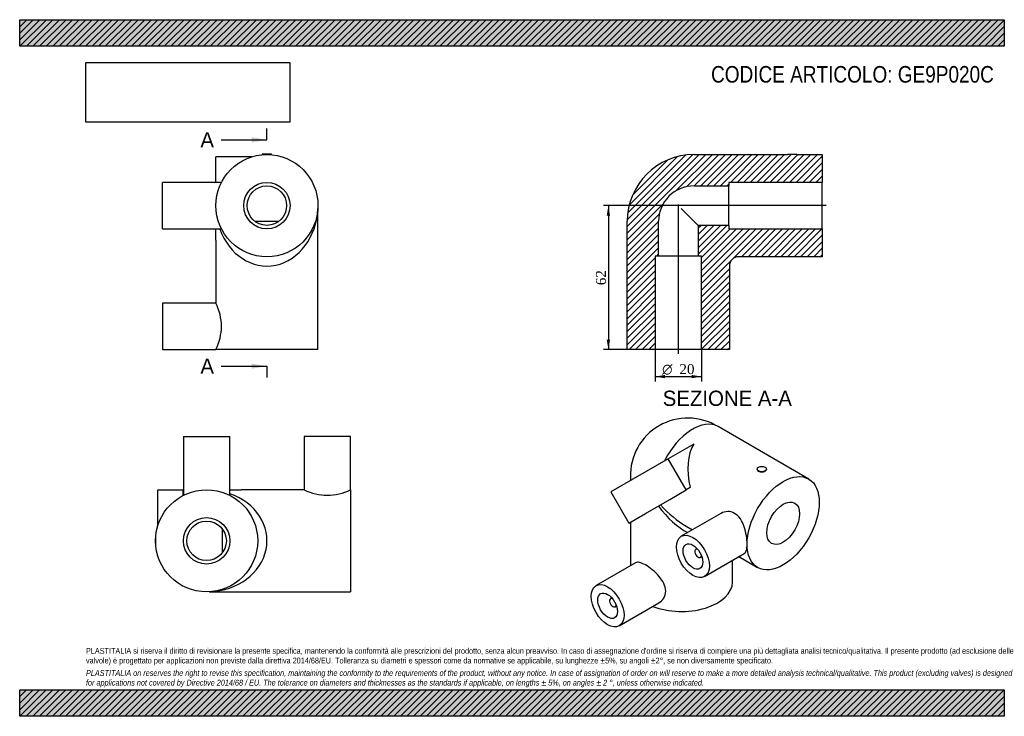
# Model space of a CAD drawing. Header units: millimetres. Extents: x 0 to 424, y 0 to 300.
import ezdxf
from ezdxf.enums import TextEntityAlignment as Align
from ezdxf.lldxf.tags import DXFTag

# ---------------------------------------------------------------- set-up
doc = ezdxf.new("R2010")
doc.units = ezdxf.units.MM
doc.header["$LTSCALE"] = 1.428571
for name, color, linetype in [('Default', 7, 'Continuous'), ('DV4_Default', 7, 'Continuous'), ('GE9P020C_', 7, 'Continuous')]:
    doc.layers.add(name, color=color, linetype=linetype)
doc.styles.add('SEACAD_Solid_Edge_ANSI', font='seans.ttf')
doc.styles.add('SEACAD_Solid_Edge_ANSI1_Symbols', font='semeca1.ttf')
doc.styles.add('SEACAD_Times_New_Roman', font='times.ttf')
tags = doc.linetypes.add('CENTER2', pattern=[28.575, 19.05, -3.175, 3.175, -3.175]).pattern_tags.tags
tags[10:11] = [DXFTag(74, 4), DXFTag(75, 0), DXFTag(340, '0'), DXFTag(46, 0.0), DXFTag(50, 0.0), DXFTag(44, 0.0), DXFTag(45, 0.0)]
tags[8:9] = [DXFTag(74, 4), DXFTag(75, 0), DXFTag(340, '0'), DXFTag(46, 0.0), DXFTag(50, 0.0), DXFTag(44, 0.0), DXFTag(45, 0.0)]
tags[6:7] = [DXFTag(74, 4), DXFTag(75, 0), DXFTag(340, '0'), DXFTag(46, 0.0), DXFTag(50, 0.0), DXFTag(44, 0.0), DXFTag(45, 0.0)]
tags[4:5] = [DXFTag(74, 4), DXFTag(75, 0), DXFTag(340, '0'), DXFTag(46, 0.0), DXFTag(50, 0.0), DXFTag(44, 0.0), DXFTag(45, 0.0)]
doc.dimstyles.new('ANSImm', dxfattribs={"dimtxt": 4.285714, "dimasz": 4.285714, "dimexe": 2.142857, "dimexo": 0, "dimgap": 1.071429, "dimtad": 1, "dimdsep": 46, "dimtxsty": 'SEACAD_Times_New_Roman', "dimblk1": '_SE_FILLED', "dimblk2": '_SE_FILLED', "dimsah": 1, "dimcen": 2.142857, "dimazin": 0, "dimtfac": 0.85, "dimtdec": 3, "dimtofl": 0, "dimtmove": 0, "dimatfit": 3, "dimfxl": 1, "dimarcsym": 0})
picture_1 = doc.add_image_def('image1.jpg', size_in_pixel=(4302, 1260))

# ---------------------------------------------------------------- blocks, each defined once
blk = doc.blocks.new('SE')
at = {"layer": 'GE9P020C_', "color": 7, "linetype": 'Continuous'}
for p, q in [((340, 102.19), (300.94, 124.75)), ((290.43, 117.21), (279.5, 110.9)), ((279.5, 110.9), (254.75, 96.62)), ((287.25, 97.48), (279.5, 110.9)), ((317.81, 106.49), (317.81, 106.37)), ((321.81, 106.37), (321.81, 106.49)), ((263.16, 102.94), (263.16, 101.47)), ((288.97, 98.47), (287.25, 97.48)), ((254.75, 96.62), (262.5, 83.19)), ((269.61, 87.29), (280.15, 93.38)), ((280.15, 93.38), (287.25, 97.48)), ((262.5, 83.19), (269.61, 87.29)), ((302.2, 87.38), (285.11, 77.51)), ((263.16, 83.57), (263.16, 64.84)), ((287.16, 81.89), (289.93, 80.29)), ((291.94, 72.22), (291.37, 71.89)), ((293.37, 68.43), (293.94, 68.75)), ((295.11, 60.19), (312.2, 70.06)), ((309.93, 68.75), (318, 64.09)), ((265.43, 66.15), (248.34, 56.28)), ((307.16, 57.83), (307.16, 67.15)), ((255.17, 50.99), (254.61, 50.66)), ((256.61, 47.2), (257.17, 47.52)), ((258.34, 38.96), (275.43, 48.83))]:
    blk.add_line(p, q, dxfattribs=at)
blk.add_arc((287.94, 103.65), 24.78, 58.361, 181.639, dxfattribs=at)
for centre, major_axis, ratio, start_param, end_param in [((289.94, 105.7), (-11, -19.05), 0.57735, 3.141593, 4.822301), ((309.91, 94.16), (-15.56, 26.94), 0.57735, 0.302064, 1.096699), ((285.16, 102.94), (22, 0), 0.57735, 3.140556, 3.251504), ((285.16, 108.45), (-15, 30.51), 0.527544, 1.921937, 2.514695), ((285.16, 108.45), (-18.92, 28.24), 0.527544, 1.851541, 2.320996), ((292.37, 70.16), (-1, 1.73), 0.57735, 0, 3.831409), ((292.37, 70.16), (-1, 1.73), 0.57735, 5.593369, 6.283185), ((285.16, 57.83), (-22, 0), 0.57735, 0.974808, 3.141593), ((255.61, 48.93), (1, -1.73), 0.57735, 2.451776, 6.283185), ((255.61, 48.93), (1, -1.73), 0.57735, 0, 0.689817)]:
    blk.add_ellipse(centre, major_axis=major_axis, ratio=ratio, start_param=start_param, end_param=end_param, dxfattribs=at)
for centre, major_axis in [((319.81, 106.49), (2, 0)), ((329, 83.14), (-11, -19.05)), ((329, 83.14), (5, 8.66)), ((290.11, 68.85), (-5, 8.66)), ((290.11, 68.85), (-3, 5.2)), ((253.34, 47.62), (5, -8.66)), ((253.34, 47.62), (3, -5.2))]:
    blk.add_ellipse(centre, major_axis=major_axis, ratio=0.57735, dxfattribs=at)
for points, knots in [([(317.81, 106.37), (317.81, 106.37), (317.81, 106.37), (317.81, 106.05), (318.03, 105.73), (318.76, 105.31), (319.28, 105.2), (320.34, 105.24), (320.85, 105.38), (321.59, 105.81), (321.81, 106.09), (321.81, 106.37), (321.81, 106.37), (321.81, 106.37)], [0.1248693, 0.1248693, 0.1248693, 0.1248693, 0.125, 0.125, 0.25, 0.25, 0.375, 0.375, 0.5, 0.5, 0.625, 0.625, 0.6252651, 0.6252651, 0.6252651, 0.6252651]), ([(313.45, 74.16), (313.45, 75.25), (313.34, 76.49), (312.93, 79.05), (312.62, 80.37), (311.77, 82.85), (311.22, 84.03), (309.86, 86.01), (309.02, 86.84), (307.15, 87.92), (306.11, 88.19), (304.07, 88.16), (303.07, 87.88), (302.21, 87.38), (302.2, 87.38), (302.2, 87.38)], [0, 0, 0, 0, 0.0625, 0.0625, 0.125, 0.125, 0.1875, 0.1875, 0.25, 0.25, 0.3125, 0.3125, 0.375, 0.375, 0.3752011, 0.3752011, 0.3752011, 0.3752011]), ([(312.2, 70.06), (312.63, 70.3), (312.93, 70.77), (313.35, 72.15), (313.45, 73.06), (313.45, 74.16)], [0.8751895, 0.8751895, 0.8751895, 0.8751895, 0.9375, 0.9375, 1, 1, 1, 1]), ([(275.43, 48.83), (275.43, 48.83), (275.43, 48.83), (276.29, 49.33), (277.04, 50.05), (278.08, 51.79), (278.37, 52.82), (278.38, 54.98), (278.09, 56.11), (277.04, 58.32), (276.3, 59.38), (274.58, 61.36), (273.59, 62.29), (271.59, 63.91), (270.55, 64.63), (268.68, 65.71), (267.83, 66.09), (266.42, 66.43), (265.86, 66.4), (265.43, 66.15), (265.43, 66.15), (265.43, 66.15)], [0.1249446, 0.1249446, 0.1249446, 0.1249446, 0.125, 0.125, 0.1875, 0.1875, 0.25, 0.25, 0.3125, 0.3125, 0.375, 0.375, 0.4375, 0.4375, 0.5, 0.5, 0.5625, 0.5625, 0.625, 0.625, 0.6250267, 0.6250267, 0.6250267, 0.6250267])]:
    blk.add_open_spline(points, degree=3, knots=knots, dxfattribs=at)
blk = doc.blocks.new('SE1')
at = {"layer": 'GE9P020C_', "color": 7, "linetype": 'Continuous'}
for p, q in [((70.55, 120.57), (90.55, 120.57)), ((70.55, 120.57), (70.55, 95.18)), ((90.55, 95.18), (90.55, 120.57)), ((142.55, 120.57), (122.55, 120.57)), ((122.55, 120.57), (122.55, 97.57)), ((142.55, 97.57), (142.55, 120.57)), ((59.55, 82.12), (59.55, 97.57)), ((59.55, 97.57), (70.51, 97.57)), ((70.51, 95.15), (70.51, 97.57)), ((70.51, 97.57), (70.55, 97.57)), ((90.55, 97.57), (95.47, 97.57)), ((122.56, 97.57), (95.47, 97.57)), ((142.55, 97.57), (142.55, 53.57)), ((87.3, 80.74), (87.3, 70.41)), ((58.45, 77.57), (58.45, 73.57)), ((58.65, 77.57), (58.45, 77.57)), ((58.45, 73.57), (58.64, 73.57)), ((87.25, 53.57), (87.3, 53.57)), ((87.3, 53.57), (142.55, 53.57))]:
    blk.add_line(p, q, dxfattribs=at)
for radius in [22, 10, 8.5]:
    blk.add_circle((80.55, 75.57), radius, dxfattribs=at)
for centre, radius, start, end in [((132.55, 117.2), 22.03, 243.0044, 296.9957), ((81.75, 50.31), 3.29, 88.2576, 91.7424), ((86.19, 373.24), 319.66, 269.2223, 270.1991)]:
    blk.add_arc(centre, radius, start, end, dxfattribs=at)
blk.add_ellipse((80.55, 75.57), major_axis=(-26, 0), ratio=0.846154, start_param=1.62082, end_param=4.317598, dxfattribs=at)
blk = doc.blocks.new('SE2')
at = {"layer": 'GE9P020C_', "color": 7, "linetype": 'Continuous'}
for p, q in [((108.53, 242.02), (104.53, 242.02)), ((104.53, 242.02), (104.53, 241.82)), ((108.53, 241.82), (108.53, 242.02)), ((99.98, 240.92), (84.53, 240.92)), ((84.53, 229.96), (84.53, 240.92)), ((61.53, 209.92), (61.53, 229.92)), ((86.93, 229.92), (61.53, 229.92)), ((86.95, 229.96), (84.53, 229.96)), ((84.53, 229.92), (84.53, 229.96)), ((101.36, 213.17), (111.69, 213.17)), ((128.53, 213.17), (128.53, 213.22)), ((128.53, 157.92), (128.53, 213.17)), ((61.53, 209.92), (86.93, 209.92)), ((84.53, 205), (84.53, 209.92)), ((84.53, 205), (84.53, 177.91)), ((61.53, 177.92), (61.53, 157.92)), ((84.53, 177.92), (61.53, 177.92)), ((61.53, 157.92), (84.53, 157.92)), ((128.53, 157.92), (84.53, 157.92))]:
    blk.add_line(p, q, dxfattribs=at)
for radius in [22, 10, 8.5]:
    blk.add_circle((106.53, 219.92), radius, dxfattribs=at)
for centre, radius, start, end in [((131.79, 218.72), 3.29, 178.2574, 181.7426), ((-191.13, 214.28), 319.66, 359.8009, 0.7777), ((64.9, 167.92), 22.03, 333.0043, 26.9956)]:
    blk.add_arc(centre, radius, start, end, dxfattribs=at)
blk.add_ellipse((106.53, 219.92), major_axis=(0, 26), ratio=0.846154, start_param=1.965587, end_param=4.662365, dxfattribs=at)
blk = doc.blocks.new('SE4')
at = {"color": 7, "linetype": 'Continuous', "style": 'SEACAD_Solid_Edge_ANSI'}
blk.add_text('A', height=6.57, dxfattribs=at).set_placement((77.87, 251.55), align=Align.TOP_LEFT)
blk = doc.blocks.new('SE5')
at = {"color": 7, "linetype": 'Continuous', "style": 'SEACAD_Solid_Edge_ANSI'}
blk.add_text('A', height=6.57, dxfattribs=at).set_placement((77.87, 154.07), align=Align.TOP_LEFT)
blk = doc.blocks.new('SEANNOT_GROUP')
at = {"linetype": 'Continuous'}
blk.add_hatch(color=7, dxfattribs=at).paths.add_polyline_path([(99.96, 247.17), (106.53, 248.26), (99.96, 249.36)])
at = {"color": 7, "linetype": 'Continuous'}
blk.add_lwpolyline([(86.81, 248.26), (106.53, 248.26)], dxfattribs=at)
blk = doc.blocks.new('SEANNOT_GROUP1')
at = {"linetype": 'Continuous'}
blk.add_hatch(color=7, dxfattribs=at).paths.add_polyline_path([(99.96, 149.69), (106.53, 150.79), (99.96, 151.88)])
at = {"color": 7, "linetype": 'Continuous'}
blk.add_lwpolyline([(86.81, 150.79), (106.53, 150.79)], dxfattribs=at)
blk = doc.blocks.new('SE3')
at = {"layer": 'Default', "color": 7, "linetype": 'CENTER2'}
for p, q in [((106.53, 248.26), (106.53, 253.19)), ((106.53, 150.79), (106.53, 145.86))]:
    blk.add_line(p, q, dxfattribs=at)
at = {"layer": 'Default', "color": 7, "linetype": 'CENTER2', "const_width": 0.0001}
blk.add_lwpolyline([(106.53, 248.26), (106.53, 150.79)], dxfattribs=at)
at = {"layer": 'Default'}
for name in ['SE4', 'SEANNOT_GROUP', 'SE5', 'SEANNOT_GROUP1']:
    blk.add_blockref(name, (0, 0), dxfattribs=at)
blk = doc.blocks.new('SE6')
at = {"layer": 'GE9P020C_', "linetype": 'Continuous'}
h = blk.add_hatch(dxfattribs=at)
h.set_pattern_fill('LINE', scale=0.62992, angle=45, style=0)
edge = h.paths.add_edge_path()
edge.add_line((273.82, 198.17), (275.32, 198.17))
edge.add_line((275.32, 198.17), (275.32, 213.17))
edge.add_arc((290.57, 213.17), 15.25, 90, 180, ccw=False)
edge.add_line((290.57, 228.42), (305.57, 228.42))
edge.add_line((305.57, 228.42), (305.57, 229.92))
edge.add_line((305.57, 229.92), (345.82, 229.92))
edge.add_line((345.82, 229.92), (345.82, 241.92))
edge.add_line((345.82, 241.92), (334.82, 241.92))
edge.add_line((334.82, 241.92), (334.82, 242.02))
edge.add_line((334.82, 242.02), (330.82, 242.02))
edge.add_line((330.82, 242.02), (330.82, 241.92))
edge.add_line((330.82, 241.92), (290.57, 241.92))
edge.add_arc((290.57, 213.17), 28.75, 90, 180)
edge.add_line((261.82, 213.17), (261.82, 172.92))
edge.add_line((261.82, 172.92), (261.72, 172.92))
edge.add_line((261.72, 172.92), (261.72, 168.92))
edge.add_line((261.72, 168.92), (261.82, 168.92))
edge.add_line((261.82, 168.92), (261.82, 157.92))
edge.add_line((261.82, 157.92), (273.82, 157.92))
edge.add_line((273.82, 157.92), (273.82, 198.17))
h = blk.add_hatch(dxfattribs=at)
h.set_pattern_fill('LINE', scale=0.62992, angle=45, style=0)
edge = h.paths.add_edge_path()
edge.add_line((293.82, 198.17), (293.82, 157.92))
edge.add_line((293.82, 157.92), (305.82, 157.92))
edge.add_line((305.82, 157.92), (305.82, 193.92))
edge.add_arc((309.82, 193.92), 4, 90, 180, ccw=False)
edge.add_line((309.82, 197.92), (345.82, 197.92))
edge.add_line((345.82, 197.92), (345.82, 209.92))
edge.add_line((345.82, 209.92), (305.57, 209.92))
edge.add_line((305.57, 209.92), (305.57, 211.42))
edge.add_line((305.57, 211.42), (292.32, 211.42))
edge.add_line((292.32, 211.42), (292.32, 198.17))
edge.add_line((292.32, 198.17), (293.82, 198.17))
at = {"layer": 'DV4_Default', "color": 7, "linetype": 'CENTER2'}
for p, q in [((347.57, 219.92), (283.38, 219.92)), ((283.82, 156.17), (283.82, 220.37))]:
    blk.add_line(p, q, dxfattribs=at)
at = {"layer": 'GE9P020C_', "color": 7, "linetype": 'Continuous'}
for p, q in [((290.57, 241.92), (330.82, 241.92)), ((330.82, 241.92), (330.82, 242.02)), ((330.82, 242.02), (334.82, 242.02)), ((334.82, 242.02), (334.82, 241.92)), ((334.82, 241.92), (345.82, 241.92)), ((345.82, 241.92), (345.82, 229.92)), ((305.57, 229.92), (305.57, 228.42)), ((345.82, 229.92), (305.57, 229.92)), ((345.82, 209.92), (345.82, 229.92)), ((290.57, 228.42), (305.57, 228.42)), ((305.57, 211.42), (305.57, 228.42)), ((292.32, 211.42), (284.98, 218.76)), ((261.82, 172.92), (261.82, 213.17)), ((275.32, 198.17), (275.32, 213.17)), ((292.32, 211.42), (292.32, 198.17)), ((305.57, 211.42), (292.32, 211.42)), ((305.57, 211.42), (305.57, 209.92)), ((305.57, 209.92), (345.82, 209.92)), ((345.82, 209.92), (345.82, 197.92)), ((273.82, 198.17), (273.82, 157.92)), ((275.32, 198.17), (273.82, 198.17)), ((292.32, 198.17), (275.32, 198.17)), ((293.82, 198.17), (292.32, 198.17)), ((293.82, 157.92), (293.82, 198.17)), ((345.82, 197.92), (309.82, 197.92)), ((305.82, 193.92), (305.82, 157.92)), ((261.72, 168.92), (261.72, 172.92)), ((261.72, 172.92), (261.82, 172.92)), ((261.82, 168.92), (261.72, 168.92)), ((261.82, 157.92), (261.82, 168.92)), ((273.82, 157.92), (261.82, 157.92)), ((293.82, 157.92), (273.82, 157.92)), ((305.82, 157.92), (293.82, 157.92))]:
    blk.add_line(p, q, dxfattribs=at)
for centre, radius in [((290.57, 213.17), 28.75), ((290.57, 213.17), 15.25), ((309.82, 193.92), 4)]:
    blk.add_arc(centre, radius, 90, 180, dxfattribs=at)
blk = doc.blocks.new('GDimGGroup')
at = {"layer": 'Default', "linetype": 'Continuous'}
for points in [[(278.11, 145.59), (278.11, 147.02), (273.82, 146.3)], [(289.53, 145.59), (293.82, 146.3), (289.53, 147.02)]]:
    blk.add_hatch(color=7, dxfattribs=at).paths.add_polyline_path(points)
at = {"layer": 'Default', "color": 7, "linetype": 'Continuous'}
for p, q in [((273.82, 157.92), (273.82, 144.16)), ((293.82, 157.92), (293.82, 144.16)), ((273.82, 146.3), (293.82, 146.3))]:
    blk.add_line(p, q, dxfattribs=at)
for s, height, style, p in [('O', 4.29, 'SEACAD_Solid_Edge_ANSI1_Symbols', (276.84, 151.66)), ('20', 4.286, 'SEACAD_Times_New_Roman', (284.3, 151.66))]:
    blk.add_text(s, height=height, dxfattribs=dict(at, style=style)).set_placement(p, align=Align.TOP_LEFT)
blk = doc.blocks.new('DMBLK24')
at = {"layer": 'Default', "linetype": 'Continuous'}
for points in [[(252.96, 215.63), (254.39, 215.63), (253.67, 219.92)], [(252.96, 162.2), (253.67, 157.92), (254.39, 162.2)]]:
    blk.add_hatch(color=7, dxfattribs=at).paths.add_polyline_path(points)
at = {"layer": 'Default', "color": 7, "linetype": 'Continuous'}
for p, q in [((283.82, 219.92), (251.53, 219.92)), ((253.67, 219.92), (253.67, 157.92)), ((261.82, 157.92), (251.53, 157.92))]:
    blk.add_line(p, q, dxfattribs=at)
at = {"layer": 'Default', "color": 7, "linetype": 'Continuous', "style": 'SEACAD_Times_New_Roman'}
blk.add_text('62', height=4.286, rotation=90, dxfattribs=at).set_placement((248.32, 185.67), align=Align.TOP_LEFT)
blk = doc.blocks.new('_SE_FILLED')
at = {"color": 0}
blk.add_line((0, 0), (-1, 0), dxfattribs=at)
blk.add_solid([(0, 0), (-1, -0.1665), (-1, 0.1665), (0, 0)], dxfattribs=at)

msp = doc.modelspace()

# ---------------------------------------------------------------- hatches: boundary and pattern name
at = {"layer": 'Default', "linetype": 'Continuous'}
h = msp.add_hatch(dxfattribs=at)
h.set_pattern_fill('LINE', scale=0.62992, angle=45, style=0)
h.paths.add_polyline_path([(424.286, 288.571), (424.286, 300), (0, 300), (0, 288.571)])
for points in [[(424.286, 288.571), (424.286, 300), (0, 300), (0, 288.571)], [(424.286, 0), (424.286, 11.429), (0, 11.429), (0, 0)]]:
    msp.add_hatch(color=7, dxfattribs=at).paths.add_polyline_path(points)
h = msp.add_hatch(dxfattribs=at)
h.set_pattern_fill('LINE', scale=0.62992, angle=45, style=0)
h.paths.add_polyline_path([(424.286, 0), (424.286, 11.429), (0, 11.429), (0, 0)])

# ---------------------------------------------------------------- linework, layer by layer
at = {"layer": 'Default', "color": 7, "linetype": 'Continuous'}
for p, q in [((0, 300), (424.286, 300)), ((0, 288.571), (0, 300)), ((424.286, 300), (424.286, 288.571)), ((424.286, 288.571), (0, 288.571)), ((0, 11.429), (424.286, 11.429)), ((0, 0), (0, 11.429)), ((424.286, 11.429), (424.286, 0)), ((424.286, 0), (0, 0))]:
    msp.add_line(p, q, dxfattribs=at)

# ---------------------------------------------------------------- block references
at = {"layer": 'Default'}
for name in ['SE3', 'SE2', 'SE6', 'GDimGGroup', 'SE', 'SE1']:
    msp.add_blockref(name, (0, 0), dxfattribs=at)

# ---------------------------------------------------------------- texts
at = {"layer": 'Default', "color": 7, "linetype": 'Continuous', "style": 'SEACAD_Solid_Edge_ANSI'}
msp.add_text('SEZIONE A-A', height=6.57143, dxfattribs=at).set_placement((277.089, 140.243), align=Align.TOP_LEFT)
at = {"layer": 'Default', "attachment_point": 1}
for s, insert, char_height, width in [('{\\fArial Narrow|b0||i0||c0|p34;\\C7;\\H7.142857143;\\W1.;CODICE ARTICOLO: GE9P020C}', (297.923, 280.048), 7.14286, 121.15732), ("{\\fArial Narrow|b0||i0||c0|p34;\\C7;\\H2.5;\\W1.;PLASTITALIA si riserva il diritto di revisionare la presente specifica, mantenendo la conformità alle prescrizioni del prodotto, senza alcun preavviso. In caso di assegnazione d'ordine si riserva di compiere una più dettagliata analisi tecnico/qualitativa. Il presente prodotto (ad esclusione delle \\P}{\\fArial Narrow|b0||i0||c0|p34;\\C7;\\H2.5;\\W1.;valvole) è progettato per applicazioni non previste dalla direttiva 2014/68/EU. Tolleranza su diametri e spessori come da normative se applicabile, su lunghezze ±5%, su angoli ±2°, se non diversamente specificato.\\P}{\\fArial Narrow|b0||i0||c0|p34;\\C7;\\H0.7142857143;\\W1.;   \\P}{\\fArial Narrow|b0||i1||c0|p34;\\C7;\\H2.5;\\W1.;PLASTITALIA on reserves the right to revise this specification, maintaining the conformity to the requirements of the product, without any notice. In case of assignation of order on will reserve to make a more detailed analysis technical/qualitative. This product (excluding valves) is designed \\P}{\\fArial Narrow|b0||i1||c0|p34;\\C7;\\H2.5;\\W1.;for applications not covered by Directive 2014/68 / EU. The tolerance on diameters and thicknesses as the standards if applicable, on lengths ± 5%, on angles ± 2 °, unless otherwise indicated.\\P}", (28.571, 29.432), 2.5, 367.14286)]:
    msp.add_mtext(s, dxfattribs=dict(at, insert=insert, char_height=char_height, width=width))

# ---------------------------------------------------------------- dimensions: what is measured, and where the dimension line sits
at = {"layer": 'Default', "color": 7, "linetype": 'Continuous'}
dim = msp.add_linear_dim(base=(253.674, 157.915), p1=(283.82, 219.915), p2=(261.82, 157.915), angle=90, text='\\A1;<>', dimstyle='ANSImm', dxfattribs=at)
dim.commit()
dim.dimension.update_dxf_attribs({"geometry": 'DMBLK24', "text_midpoint": (253.674, 188.915), "dimtype": 160})

# ---------------------------------------------------------------- pictures from other files: only their frames are drawn
image = msp.add_image(picture_1, insert=(28.571, 255.862), size_in_units=(87.796, 25.714))
image.dxf.flags = 7

doc.saveas('drawing.dxf')
